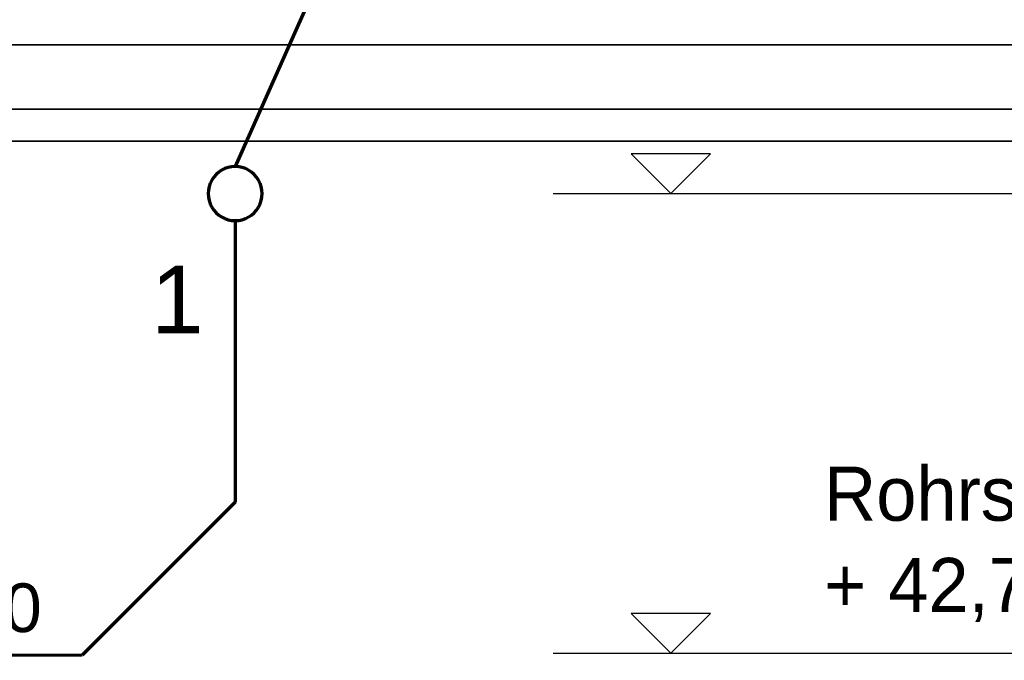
# Model space of a CAD drawing. Extents: x -94 to 1256, y 388 to 888.
# Tile 25 of 51: x 233 to 270, y 676 to 700. Entities that reach past the tile are written whole.
import ezdxf
from ezdxf.lldxf.tags import DXFTag

# ---------------------------------------------------------------- set-up
doc = ezdxf.new("R2010")
doc.units = 0
doc.layers.get('0').update_dxf_attribs({"lineweight": 25})
for name, color, linetype, lineweight in [('01AFU Allgemein Bemaßung', 7, 'Continuous', 25), ('X_Geometrie', 7, 'Continuous', 25), ('X_Text', 7, 'Continuous', 25)]:
    doc.layers.add(name, color=color, linetype=linetype, lineweight=lineweight)
for name, color, linetype, lineweight, true_color in [('S_Betriebswasser', 3, 'Buchstabe-B', 35, 0x00ff00), ('S_Mass', 150, 'Continuous', 25, 0x007fff), ('S_Schmutzwasser', 5, 'Continuous', 70, 0x0000ff), ('S_Schmutzwasser_Grundleitung', 7, 'Continuous', 70, 0x7f5f00), ('S_Warmwasser', 1, 'STRICHLINIE2', 35, 0xff0000)]:
    doc.layers.add(name, color=color, linetype=linetype, lineweight=lineweight, true_color=true_color)
doc.styles.get("Standard").update_dxf_attribs({"font": 'arial.ttf'})
tags = doc.linetypes.add('Buchstabe-B', pattern='A,82,-6,["B",Standard,S=3.6,R=0,X=-3.6,Y=-1.8],-2', length=90).pattern_tags.tags
tags[15:16] = [DXFTag(74, 4), DXFTag(75, 0), DXFTag(340, '0'), DXFTag(46, 0.0), DXFTag(50, 0.0), DXFTag(44, 0.0), DXFTag(45, 0.0)]
tags[4:5] = [DXFTag(74, 4), DXFTag(75, 0), DXFTag(340, '0'), DXFTag(46, 0.0), DXFTag(50, 0.0), DXFTag(44, 0.0), DXFTag(45, 0.0)]
tags = doc.linetypes.add('STRICHLINIE2', pattern=[9.525, 6.35, -3.175]).pattern_tags.tags
tags[6:7] = [DXFTag(74, 4), DXFTag(75, 0), DXFTag(340, '0'), DXFTag(46, 0.0), DXFTag(50, 0.0), DXFTag(44, 0.0), DXFTag(45, 0.0)]
tags[4:5] = [DXFTag(74, 4), DXFTag(75, 0), DXFTag(340, '0'), DXFTag(46, 0.0), DXFTag(50, 0.0), DXFTag(44, 0.0), DXFTag(45, 0.0)]

# ---------------------------------------------------------------- blocks, each defined once
blk = doc.blocks.new('MText-A07F5X4TWF', base_point=(262.987, 677.989))
at = {"color": 0, "linetype": 'ByBlock', "lineweight": -2, "ltscale": 0.13, "char_height": 2, "attachment_point": 1}
for s, insert in [('{\\fCentury Gothic;Rohrsohle}', (262.987, 683.364)), ('{\\fCentury Gothic;SW}', (276.554, 683.364)), ('{\\fCentury Gothic;GL}', (281.504, 683.364)), ('{\\fCentury Gothic;42,7}', (265.36, 679.989)), ('{\\fCentury Gothic;+}', (262.987, 679.989))]:
    blk.add_mtext(s, dxfattribs=dict(at, insert=insert))

msp = doc.modelspace()

# ---------------------------------------------------------------- linework, layer by layer
at = {"layer": 'S_Betriebswasser', "ltscale": 0.35}
for p, q in [((63.943, 696.587), (374.381, 696.587)), ((43.943, 695.399), (379.798, 695.399))]:
    msp.add_line(p, q, dxfattribs=at)
at = {"layer": 'S_Schmutzwasser'}
for p, q in [((256.239, 728.206), (241.194, 694.463)), ((240.487, 694.17), (240.401, 694.072)), ((240.585, 694.256), (240.487, 694.17)), ((240.694, 694.329), (240.585, 694.256)), ((240.812, 694.387), (240.694, 694.329)), ((240.935, 694.429), (240.812, 694.387)), ((241.064, 694.454), (240.935, 694.429)), ((241.194, 694.463), (241.064, 694.454)), ((241.325, 694.454), (241.194, 694.463)), ((241.453, 694.429), (241.325, 694.454)), ((241.577, 694.387), (241.453, 694.429)), ((241.694, 694.329), (241.577, 694.387)), ((241.803, 694.256), (241.694, 694.329)), ((241.901, 694.17), (241.803, 694.256)), ((241.988, 694.072), (241.901, 694.17)), ((240.27, 693.846), (240.228, 693.722)), ((240.328, 693.963), (240.27, 693.846)), ((240.401, 694.072), (240.328, 693.963)), ((242.06, 693.963), (241.988, 694.072)), ((242.118, 693.846), (242.06, 693.963)), ((242.16, 693.722), (242.118, 693.846)), ((240.203, 693.594), (240.194, 693.463)), ((240.194, 693.463), (240.203, 693.332)), ((240.228, 693.722), (240.203, 693.594)), ((242.186, 693.594), (242.16, 693.722)), ((242.194, 693.463), (242.186, 693.594)), ((242.186, 693.332), (242.194, 693.463)), ((240.203, 693.332), (240.228, 693.204)), ((240.228, 693.204), (240.27, 693.08)), ((240.27, 693.08), (240.328, 692.963)), ((242.06, 692.963), (242.118, 693.08)), ((242.118, 693.08), (242.16, 693.204)), ((242.16, 693.204), (242.186, 693.332)), ((240.328, 692.963), (240.401, 692.854)), ((240.401, 692.854), (240.487, 692.756)), ((240.487, 692.756), (240.585, 692.67)), ((240.585, 692.67), (240.694, 692.597)), ((241.694, 692.597), (241.803, 692.67)), ((241.803, 692.67), (241.901, 692.756)), ((241.901, 692.756), (241.988, 692.854)), ((241.988, 692.854), (242.06, 692.963)), ((240.694, 692.597), (240.812, 692.539)), ((240.812, 692.539), (240.935, 692.497)), ((240.935, 692.497), (241.064, 692.472)), ((241.064, 692.472), (241.194, 692.463)), ((241.194, 692.463), (241.325, 692.472)), ((241.325, 692.472), (241.453, 692.497)), ((241.453, 692.497), (241.577, 692.539)), ((241.577, 692.539), (241.694, 692.597))]:
    msp.add_line(p, q, dxfattribs=at)
at = {"layer": 'S_Schmutzwasser_Grundleitung'}
for p, q in [((241.194, 692.463), (241.194, 682.056)), ((241.194, 682.056), (235.528, 676.389)), ((235.528, 676.389), (156.051, 676.203))]:
    msp.add_line(p, q, dxfattribs=at)
at = {"layer": 'S_Warmwasser', "linetype": 'Buchstabe-B', "ltscale": 0.35}
msp.add_line((228.488, 698.963), (358.019, 698.963), dxfattribs=at)
at = {"layer": 'X_Geometrie', "ltscale": 0.25}
for p, q in [((258.788, 694.93), (255.853, 694.93)), ((257.321, 693.463), (255.853, 694.93)), ((257.321, 693.463), (258.788, 694.93)), ((252.961, 693.463), (274.014, 693.463)), ((258.788, 677.93), (255.853, 677.93)), ((257.321, 676.463), (255.853, 677.93)), ((257.321, 676.463), (258.788, 677.93)), ((252.961, 676.463), (274.014, 676.463))]:
    msp.add_line(p, q, dxfattribs=at)

# ---------------------------------------------------------------- block references
at = {"layer": '01AFU Allgemein Bemaßung', "color": 7, "lineweight": 13, "ltscale": 0.13}
msp.add_blockref('MText-A07F5X4TWF', (262.987, 677.989), dxfattribs=at)

# ---------------------------------------------------------------- texts
at = {"layer": 'S_Mass', "insert": (225.514, 679.047), "char_height": 1.8, "attachment_point": 1}
msp.add_mtext('{\\fArial;DN 100}', dxfattribs=at)
at = {"layer": 'X_Text', "ltscale": 0.25, "insert": (237.11, 690.797), "char_height": 2.5, "attachment_point": 1}
msp.add_mtext('{\\fArial; 1}', dxfattribs=at)

doc.saveas('drawing.dxf')
